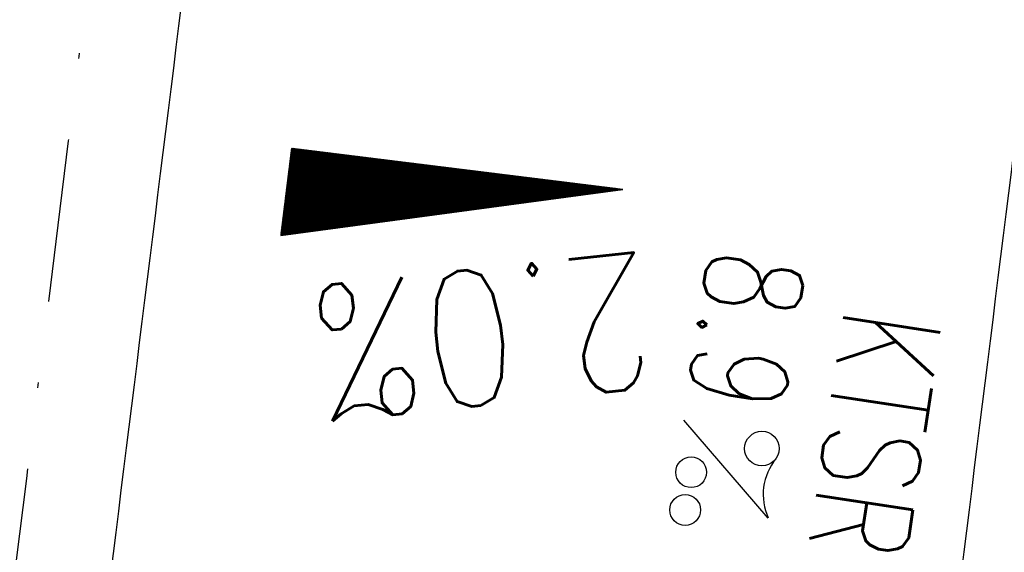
# Model space of a CAD drawing. Extents: x 459406 to 461721, y 413308 to 423218.
# Tile 40 of 256: x 461006 to 461024, y 414573 to 414583. Entities that reach past the tile are written whole.
import ezdxf
from ezdxf.enums import TextEntityAlignment as Align

# ---------------------------------------------------------------- set-up
doc = ezdxf.new("R2010")
doc.units = 0
doc.header["$LTSCALE"] = 2
doc.header["$MEASUREMENT"] = 0
doc.linetypes.add('AUSGEZOGEN', pattern=[0])
doc.linetypes.add('STRICHPT-X3', pattern=[3, 1.5, -0.75, 0, -0.75])
doc.layers.get('0').update_dxf_attribs({"linetype": 'AUSGEZOGEN'})
for name, color, linetype in [('ACHSE', 1, 'STRICHPT-X3'), ('FBR', 8, 'CONTINUOUS'), ('GEF', 7, 'AUSGEZOGEN'), ('TEXTO', 4, 'CONTINUOUS'), ('TEXTU', 4, 'CONTINUOUS')]:
    doc.layers.add(name, color=color, linetype=linetype)
doc.styles.add('ROMANS', font='romans.shx', dxfattribs={"width": 0.8})

# ---------------------------------------------------------------- blocks, each defined once
blk = doc.blocks.new('PROM')
blk.add_line((1.566, 1.817), (0.019, 0.015))
for centre, radius in [((0.317, 1.51), 0.317), ((0.943, 0.291), 0.283), ((1.645, 0.287), 0.283)]:
    blk.add_circle(centre, radius)
blk.add_arc((0.992, 2.682), 1.033, 239.1414, 303.3549)
blk = doc.blocks.new('*X8')
at = {"color": 0}
for p, q in [((725.827, 193.844), (727.436, 195.453)), ((725.827, 193.853), (727.427, 195.453)), ((725.827, 193.861), (727.418, 195.453)), ((725.827, 193.87), (727.409, 195.453)), ((725.827, 193.879), (727.401, 195.453)), ((725.827, 193.888), (727.392, 195.453)), ((725.827, 193.897), (727.383, 195.453)), ((725.827, 193.906), (727.374, 195.453)), ((725.827, 193.914), (727.365, 195.453)), ((725.827, 193.923), (727.356, 195.453)), ((725.827, 193.932), (727.347, 195.453)), ((725.827, 193.941), (727.339, 195.453)), ((725.827, 193.95), (727.33, 195.453)), ((725.827, 193.959), (727.321, 195.453)), ((725.827, 193.967), (727.312, 195.453)), ((725.827, 193.976), (727.303, 195.453)), ((725.827, 193.985), (727.294, 195.453)), ((725.827, 193.994), (727.286, 195.453)), ((725.827, 194.003), (727.277, 195.453)), ((725.827, 194.012), (727.268, 195.453)), ((725.827, 194.02), (727.259, 195.453)), ((725.827, 194.029), (727.25, 195.453)), ((725.827, 194.038), (727.241, 195.453)), ((725.827, 194.047), (727.233, 195.453)), ((725.827, 194.056), (727.224, 195.453)), ((725.827, 194.065), (727.215, 195.453)), ((725.827, 194.073), (727.206, 195.453)), ((725.827, 194.082), (727.197, 195.453)), ((725.827, 194.091), (727.188, 195.453)), ((725.827, 194.1), (727.18, 195.453)), ((725.827, 194.109), (727.171, 195.453)), ((725.827, 194.118), (727.162, 195.453)), ((725.827, 194.127), (727.153, 195.453)), ((725.827, 194.135), (727.144, 195.453)), ((725.827, 194.144), (727.135, 195.453)), ((725.827, 194.153), (727.127, 195.453)), ((725.827, 194.162), (727.118, 195.453)), ((725.827, 194.171), (727.109, 195.453)), ((725.827, 194.18), (727.1, 195.453)), ((725.827, 194.188), (727.091, 195.453)), ((725.827, 194.197), (727.082, 195.453)), ((725.827, 194.206), (727.073, 195.453)), ((725.827, 194.215), (727.065, 195.453)), ((725.827, 194.224), (727.056, 195.453)), ((725.827, 194.233), (727.047, 195.453)), ((725.827, 194.241), (727.038, 195.453)), ((725.827, 194.25), (727.029, 195.453)), ((725.827, 194.259), (727.02, 195.453)), ((725.827, 194.268), (727.012, 195.453)), ((725.827, 194.277), (727.003, 195.453)), ((725.827, 194.286), (726.994, 195.453)), ((725.827, 194.294), (726.985, 195.453)), ((725.827, 194.303), (726.976, 195.453)), ((725.827, 194.312), (726.967, 195.453)), ((725.827, 194.321), (726.959, 195.453)), ((725.827, 194.33), (726.95, 195.453)), ((725.827, 194.339), (726.941, 195.453)), ((725.827, 194.348), (726.932, 195.453)), ((725.827, 194.356), (726.923, 195.453)), ((725.827, 194.365), (726.914, 195.453)), ((725.827, 194.374), (726.906, 195.453)), ((725.827, 194.383), (726.897, 195.453)), ((725.827, 194.392), (726.888, 195.453)), ((725.827, 194.401), (726.879, 195.453)), ((725.827, 194.409), (726.87, 195.453)), ((725.827, 194.418), (726.861, 195.453)), ((725.827, 194.427), (726.853, 195.453)), ((725.827, 194.436), (726.844, 195.453)), ((725.827, 194.445), (726.835, 195.453)), ((725.827, 194.454), (726.826, 195.453)), ((725.827, 194.462), (726.817, 195.453)), ((725.827, 194.471), (726.808, 195.453)), ((725.827, 194.48), (726.799, 195.453)), ((725.827, 194.489), (726.791, 195.453)), ((725.827, 194.498), (726.782, 195.453)), ((725.827, 194.507), (726.773, 195.453)), ((725.827, 194.515), (726.764, 195.453)), ((725.827, 194.524), (726.755, 195.453)), ((725.827, 194.533), (726.746, 195.453)), ((725.827, 194.542), (726.738, 195.453)), ((725.827, 194.551), (726.729, 195.453)), ((725.827, 194.56), (726.72, 195.453)), ((725.827, 194.568), (726.711, 195.453)), ((725.827, 194.577), (726.702, 195.453)), ((725.827, 194.586), (726.693, 195.453)), ((725.827, 194.595), (726.685, 195.453)), ((725.827, 194.604), (726.676, 195.453)), ((725.827, 194.613), (726.667, 195.453)), ((725.827, 194.622), (726.658, 195.453)), ((725.827, 194.63), (726.649, 195.453)), ((725.827, 194.639), (726.64, 195.453)), ((725.827, 194.648), (726.632, 195.453)), ((725.827, 194.657), (726.623, 195.453)), ((725.827, 194.666), (726.614, 195.453)), ((725.827, 194.675), (726.605, 195.453)), ((725.827, 194.683), (726.596, 195.453)), ((725.827, 194.692), (726.587, 195.453)), ((725.827, 194.701), (726.579, 195.453)), ((725.827, 194.71), (726.57, 195.453)), ((725.827, 194.719), (726.561, 195.453)), ((725.827, 194.728), (726.552, 195.453)), ((725.827, 194.736), (726.543, 195.453)), ((725.827, 194.745), (726.534, 195.453)), ((725.827, 194.754), (726.525, 195.453)), ((725.827, 194.763), (726.517, 195.453)), ((725.827, 194.772), (726.508, 195.453)), ((725.827, 194.781), (726.499, 195.453)), ((725.827, 194.789), (726.49, 195.453)), ((725.827, 194.798), (726.481, 195.453)), ((725.827, 194.807), (726.472, 195.453)), ((725.827, 194.816), (726.464, 195.453)), ((725.827, 194.825), (726.455, 195.453)), ((725.827, 194.834), (726.446, 195.453)), ((725.827, 194.842), (726.437, 195.453)), ((725.827, 194.851), (726.428, 195.453)), ((725.827, 194.86), (726.419, 195.453)), ((725.827, 194.869), (726.411, 195.453)), ((725.827, 194.878), (726.402, 195.453)), ((725.827, 194.887), (726.393, 195.453)), ((725.827, 194.896), (726.384, 195.453)), ((725.827, 194.904), (726.375, 195.453)), ((725.827, 194.913), (726.366, 195.453)), ((725.827, 194.922), (726.358, 195.453)), ((725.827, 194.931), (726.349, 195.453)), ((725.827, 194.94), (726.34, 195.453)), ((725.827, 194.949), (726.331, 195.453)), ((725.827, 194.957), (726.322, 195.453)), ((725.827, 194.966), (726.313, 195.453)), ((725.827, 194.975), (726.305, 195.453)), ((725.827, 194.984), (726.296, 195.453)), ((725.827, 194.993), (726.287, 195.453)), ((725.827, 195.002), (726.278, 195.453)), ((725.827, 195.01), (726.269, 195.453)), ((725.827, 195.019), (726.26, 195.453)), ((725.827, 195.028), (726.251, 195.453)), ((725.827, 195.037), (726.243, 195.453)), ((725.827, 195.046), (726.234, 195.453)), ((725.827, 195.055), (726.225, 195.453)), ((725.827, 195.063), (726.216, 195.453)), ((725.827, 195.072), (726.207, 195.453)), ((725.827, 195.081), (726.198, 195.453)), ((725.827, 195.09), (726.19, 195.453)), ((725.827, 195.099), (726.181, 195.453)), ((725.827, 195.108), (726.172, 195.453)), ((725.827, 195.116), (726.163, 195.453)), ((725.827, 195.125), (726.154, 195.453)), ((725.827, 195.134), (726.145, 195.453)), ((725.827, 195.143), (726.137, 195.453)), ((725.827, 195.152), (726.128, 195.453)), ((725.827, 195.161), (726.119, 195.453)), ((725.827, 195.17), (726.11, 195.453)), ((725.827, 195.178), (726.101, 195.453)), ((725.827, 195.187), (726.092, 195.453)), ((725.827, 195.196), (726.084, 195.453)), ((725.827, 195.205), (726.075, 195.453)), ((725.827, 195.214), (726.066, 195.453)), ((725.827, 195.223), (726.057, 195.453)), ((725.827, 195.231), (726.048, 195.453)), ((725.827, 195.24), (726.039, 195.453)), ((725.827, 195.249), (726.031, 195.453)), ((725.827, 195.258), (726.022, 195.453)), ((725.827, 195.267), (726.013, 195.453)), ((725.827, 195.276), (726.004, 195.453)), ((725.827, 195.284), (725.995, 195.453)), ((725.827, 195.293), (725.986, 195.453)), ((725.827, 195.302), (725.977, 195.453)), ((725.827, 195.311), (725.969, 195.453)), ((725.827, 195.32), (725.96, 195.453)), ((725.827, 195.329), (725.951, 195.453)), ((725.827, 195.337), (725.942, 195.453)), ((725.827, 195.346), (725.933, 195.453)), ((725.827, 195.355), (725.924, 195.453)), ((725.827, 195.364), (725.916, 195.453)), ((725.827, 195.373), (725.907, 195.453)), ((725.827, 195.382), (725.898, 195.453)), ((725.827, 195.39), (725.889, 195.453)), ((725.827, 195.399), (725.88, 195.453)), ((725.827, 195.408), (725.871, 195.453)), ((725.827, 195.417), (725.863, 195.453)), ((725.827, 195.426), (725.854, 195.453)), ((725.827, 195.435), (725.845, 195.453)), ((725.827, 195.444), (725.836, 195.453)), ((725.827, 193.826), (727.433, 195.433)), ((725.827, 193.817), (727.43, 195.421)), ((725.827, 193.808), (727.427, 195.409)), ((725.827, 193.799), (727.424, 195.397)), ((725.827, 193.791), (727.421, 195.385)), ((725.827, 193.782), (727.418, 195.373)), ((725.827, 193.773), (727.414, 195.361)), ((725.827, 193.764), (727.411, 195.349)), ((725.827, 193.755), (727.408, 195.337)), ((725.827, 193.746), (727.405, 195.325)), ((725.827, 193.738), (727.402, 195.313)), ((725.827, 193.729), (727.399, 195.301)), ((725.827, 193.72), (727.395, 195.289)), ((725.827, 193.711), (727.392, 195.277)), ((725.827, 193.702), (727.389, 195.265)), ((725.827, 193.693), (727.386, 195.253)), ((725.827, 193.685), (727.383, 195.241)), ((725.827, 193.676), (727.38, 195.229)), ((725.827, 193.667), (727.377, 195.217)), ((725.827, 193.658), (727.373, 195.205)), ((725.827, 193.649), (727.37, 195.193)), ((725.827, 193.64), (727.367, 195.181)), ((725.827, 193.632), (727.364, 195.169)), ((725.827, 193.623), (727.361, 195.157)), ((725.827, 193.614), (727.358, 195.145)), ((725.827, 193.605), (727.354, 195.133)), ((725.827, 193.596), (727.351, 195.121)), ((725.827, 193.587), (727.348, 195.109)), ((725.827, 193.579), (727.345, 195.097)), ((725.827, 193.57), (727.342, 195.085)), ((725.827, 193.561), (727.339, 195.073)), ((725.827, 193.552), (727.336, 195.061)), ((725.827, 193.543), (727.332, 195.049)), ((725.827, 193.534), (727.329, 195.037)), ((725.827, 193.525), (727.326, 195.025)), ((725.827, 193.517), (727.323, 195.013)), ((725.827, 193.508), (727.32, 195.001)), ((725.827, 193.499), (727.317, 194.989)), ((725.827, 193.49), (727.313, 194.977)), ((725.827, 193.481), (727.31, 194.965)), ((725.827, 193.472), (727.307, 194.953)), ((725.827, 193.464), (727.304, 194.941)), ((725.827, 193.455), (727.301, 194.929)), ((725.827, 193.446), (727.298, 194.917)), ((725.827, 193.437), (727.295, 194.905)), ((725.827, 193.428), (727.291, 194.893)), ((725.827, 193.419), (727.288, 194.881)), ((725.827, 193.411), (727.285, 194.869)), ((725.827, 193.402), (727.282, 194.857)), ((725.827, 193.393), (727.279, 194.845)), ((725.827, 193.384), (727.276, 194.833)), ((725.827, 193.375), (727.272, 194.821)), ((725.827, 193.366), (727.269, 194.809)), ((725.827, 193.358), (727.266, 194.797)), ((725.827, 193.349), (727.263, 194.785)), ((725.827, 193.34), (727.26, 194.773)), ((725.827, 193.331), (727.257, 194.761)), ((725.827, 193.322), (727.254, 194.749)), ((725.827, 193.313), (727.25, 194.737)), ((725.827, 193.305), (727.247, 194.725)), ((725.827, 193.296), (727.244, 194.713)), ((725.827, 193.287), (727.241, 194.701)), ((725.827, 193.278), (727.238, 194.689)), ((725.827, 193.269), (727.235, 194.677)), ((725.827, 193.26), (727.231, 194.665)), ((725.827, 193.251), (727.228, 194.653)), ((725.827, 193.243), (727.225, 194.641)), ((725.827, 193.234), (727.222, 194.629)), ((725.827, 193.225), (727.219, 194.617)), ((725.827, 193.216), (727.216, 194.605)), ((725.827, 193.207), (727.213, 194.593)), ((725.827, 193.198), (727.209, 194.581)), ((725.827, 193.19), (727.206, 194.569)), ((725.827, 193.181), (727.203, 194.557)), ((725.827, 193.172), (727.2, 194.545)), ((725.827, 193.163), (727.197, 194.533)), ((725.827, 193.154), (727.194, 194.521)), ((725.827, 193.145), (727.19, 194.509)), ((725.827, 193.137), (727.187, 194.497)), ((725.827, 193.128), (727.184, 194.485)), ((725.827, 193.119), (727.181, 194.473)), ((725.827, 193.11), (727.178, 194.461)), ((725.827, 193.101), (727.175, 194.449)), ((725.827, 193.092), (727.172, 194.437)), ((725.827, 193.084), (727.168, 194.425)), ((725.827, 193.075), (727.165, 194.413)), ((725.827, 193.066), (727.162, 194.401)), ((725.827, 193.057), (727.159, 194.389)), ((725.827, 193.048), (727.156, 194.377)), ((725.827, 193.039), (727.153, 194.365)), ((725.827, 193.031), (727.149, 194.353)), ((725.827, 193.022), (727.146, 194.341)), ((725.827, 193.013), (727.143, 194.329)), ((725.827, 193.004), (727.14, 194.317)), ((725.827, 192.995), (727.137, 194.305)), ((725.827, 192.986), (727.134, 194.293)), ((725.827, 192.977), (727.131, 194.281)), ((725.827, 192.969), (727.127, 194.269)), ((725.827, 192.96), (727.124, 194.257)), ((725.827, 192.951), (727.121, 194.245)), ((725.827, 192.942), (727.118, 194.233)), ((725.827, 192.933), (727.115, 194.221)), ((725.827, 192.924), (727.112, 194.209)), ((725.827, 192.916), (727.108, 194.197)), ((725.827, 192.907), (727.105, 194.185)), ((725.827, 192.898), (727.102, 194.173)), ((725.827, 192.889), (727.099, 194.161)), ((725.827, 192.88), (727.096, 194.15)), ((725.827, 192.871), (727.093, 194.138)), ((725.827, 192.863), (727.09, 194.126)), ((725.827, 192.854), (727.086, 194.114)), ((725.827, 192.845), (727.083, 194.102)), ((725.827, 192.836), (727.08, 194.09)), ((725.827, 192.827), (727.077, 194.078)), ((725.827, 192.818), (727.074, 194.066)), ((725.827, 192.81), (727.071, 194.054)), ((725.827, 192.801), (727.068, 194.042)), ((725.827, 192.792), (727.064, 194.03)), ((725.827, 192.783), (727.061, 194.018)), ((725.827, 192.774), (727.058, 194.006)), ((725.827, 192.765), (727.055, 193.994)), ((725.827, 192.757), (727.052, 193.982)), ((725.827, 192.748), (727.049, 193.97)), ((725.827, 192.739), (727.045, 193.958)), ((725.827, 192.73), (727.042, 193.946)), ((725.827, 192.721), (727.039, 193.934)), ((725.827, 192.712), (727.036, 193.922)), ((725.827, 192.703), (727.033, 193.91)), ((725.827, 192.695), (727.03, 193.898)), ((725.827, 192.686), (727.027, 193.886)), ((725.827, 192.677), (727.023, 193.874)), ((725.827, 192.668), (727.02, 193.862)), ((725.827, 192.659), (727.017, 193.85)), ((725.827, 192.65), (727.014, 193.838)), ((725.827, 192.642), (727.011, 193.826)), ((725.827, 192.633), (727.008, 193.814)), ((725.827, 192.624), (727.004, 193.802)), ((725.827, 192.615), (727.001, 193.79)), ((725.827, 192.606), (726.998, 193.778)), ((725.827, 192.597), (726.995, 193.766)), ((725.827, 192.589), (726.992, 193.754)), ((725.827, 192.58), (726.989, 193.742)), ((725.827, 192.571), (726.986, 193.73)), ((725.827, 192.562), (726.982, 193.718)), ((725.827, 192.553), (726.979, 193.706)), ((725.827, 192.544), (726.976, 193.694)), ((725.827, 192.536), (726.973, 193.682)), ((725.827, 192.527), (726.97, 193.67)), ((725.827, 192.518), (726.967, 193.658)), ((725.827, 192.509), (726.963, 193.646)), ((725.827, 192.5), (726.96, 193.634)), ((725.827, 192.491), (726.957, 193.622)), ((725.827, 192.483), (726.954, 193.61)), ((725.827, 192.474), (726.951, 193.598)), ((725.827, 192.465), (726.948, 193.586)), ((725.827, 192.456), (726.945, 193.574)), ((725.827, 192.447), (726.941, 193.562)), ((725.827, 192.438), (726.938, 193.55)), ((725.827, 192.429), (726.935, 193.538)), ((725.827, 192.421), (726.932, 193.526)), ((725.827, 192.412), (726.929, 193.514)), ((725.827, 192.403), (726.926, 193.502)), ((725.827, 192.394), (726.922, 193.49)), ((725.827, 192.385), (726.919, 193.478)), ((725.827, 192.376), (726.916, 193.466)), ((725.827, 192.368), (726.913, 193.454)), ((725.827, 192.359), (726.91, 193.442)), ((725.827, 192.35), (726.907, 193.43)), ((725.827, 192.341), (726.904, 193.418)), ((725.827, 192.332), (726.9, 193.406)), ((725.827, 192.323), (726.897, 193.394)), ((725.827, 192.315), (726.894, 193.382)), ((725.827, 192.306), (726.891, 193.37)), ((725.827, 192.297), (726.888, 193.358)), ((725.827, 192.288), (726.885, 193.346)), ((725.827, 192.279), (726.881, 193.334)), ((725.827, 192.27), (726.878, 193.322)), ((725.827, 192.262), (726.875, 193.31)), ((725.827, 192.253), (726.872, 193.298)), ((725.827, 192.244), (726.869, 193.286)), ((725.827, 192.235), (726.866, 193.274)), ((725.827, 192.226), (726.863, 193.262)), ((725.827, 192.217), (726.859, 193.25)), ((725.827, 192.209), (726.856, 193.238)), ((725.827, 192.2), (726.853, 193.226)), ((725.827, 192.191), (726.85, 193.214)), ((725.827, 192.182), (726.847, 193.202)), ((725.827, 192.173), (726.844, 193.19)), ((725.827, 192.164), (726.84, 193.178)), ((725.827, 192.155), (726.837, 193.166)), ((725.827, 192.147), (726.834, 193.154)), ((725.827, 192.138), (726.831, 193.142)), ((725.827, 192.129), (726.828, 193.13)), ((725.827, 192.12), (726.825, 193.118)), ((725.827, 192.111), (726.822, 193.106)), ((725.827, 192.102), (726.818, 193.094)), ((725.827, 192.094), (726.815, 193.082)), ((725.827, 192.085), (726.812, 193.07)), ((725.827, 192.076), (726.809, 193.058)), ((725.827, 192.067), (726.806, 193.046)), ((725.827, 192.058), (726.803, 193.034)), ((725.827, 192.049), (726.799, 193.022)), ((725.827, 192.041), (726.796, 193.01)), ((725.827, 192.032), (726.793, 192.998)), ((725.827, 192.023), (726.79, 192.986)), ((725.827, 192.014), (726.787, 192.974)), ((725.827, 192.005), (726.784, 192.962)), ((725.827, 191.996), (726.781, 192.95)), ((725.827, 191.988), (726.777, 192.938)), ((725.827, 191.979), (726.774, 192.926)), ((725.827, 191.97), (726.771, 192.914)), ((725.827, 191.961), (726.768, 192.902)), ((725.827, 191.952), (726.765, 192.89)), ((725.827, 191.943), (726.762, 192.878)), ((725.827, 191.935), (726.758, 192.866)), ((725.827, 191.926), (726.755, 192.854)), ((725.827, 191.917), (726.752, 192.842)), ((725.827, 191.908), (726.749, 192.83)), ((725.827, 191.899), (726.746, 192.818)), ((725.827, 191.89), (726.743, 192.806)), ((725.827, 191.881), (726.74, 192.794)), ((725.827, 191.873), (726.736, 192.782)), ((725.827, 191.864), (726.733, 192.77)), ((725.827, 191.855), (726.73, 192.758)), ((725.827, 191.846), (726.727, 192.746)), ((725.827, 191.837), (726.724, 192.734)), ((725.827, 191.828), (726.721, 192.722)), ((725.827, 191.82), (726.717, 192.71)), ((725.827, 191.811), (726.714, 192.698)), ((725.827, 191.802), (726.711, 192.686)), ((725.827, 191.793), (726.708, 192.674)), ((725.827, 191.784), (726.705, 192.662)), ((725.827, 191.775), (726.702, 192.65)), ((725.827, 191.767), (726.699, 192.639)), ((725.827, 191.758), (726.695, 192.627)), ((725.827, 191.749), (726.692, 192.615)), ((725.827, 191.74), (726.689, 192.603)), ((725.827, 191.731), (726.686, 192.591)), ((725.827, 191.722), (726.683, 192.579)), ((725.827, 191.714), (726.68, 192.567)), ((725.827, 191.705), (726.677, 192.555)), ((725.827, 191.696), (726.673, 192.543)), ((725.827, 191.687), (726.67, 192.531)), ((725.827, 191.678), (726.667, 192.519)), ((725.827, 191.669), (726.664, 192.507)), ((725.827, 191.66), (726.661, 192.495)), ((725.827, 191.652), (726.658, 192.483)), ((725.827, 191.643), (726.654, 192.471)), ((725.827, 191.634), (726.651, 192.459)), ((725.827, 191.625), (726.648, 192.447)), ((725.827, 191.616), (726.645, 192.435)), ((725.827, 191.607), (726.642, 192.423)), ((725.827, 191.599), (726.639, 192.411)), ((725.827, 191.59), (726.636, 192.399)), ((725.827, 191.581), (726.632, 192.387)), ((725.827, 191.572), (726.629, 192.375)), ((725.827, 191.563), (726.626, 192.363)), ((725.827, 191.554), (726.623, 192.351)), ((725.827, 191.546), (726.62, 192.339)), ((725.827, 191.537), (726.617, 192.327)), ((725.827, 191.528), (726.613, 192.315)), ((725.827, 191.519), (726.61, 192.303)), ((725.827, 191.51), (726.607, 192.291)), ((725.827, 191.501), (726.604, 192.279)), ((725.827, 191.493), (726.601, 192.267)), ((725.827, 191.484), (726.598, 192.255)), ((725.827, 191.475), (726.595, 192.243)), ((725.827, 191.466), (726.591, 192.231)), ((725.827, 191.457), (726.588, 192.219)), ((725.827, 191.448), (726.585, 192.207)), ((725.827, 191.44), (726.582, 192.195)), ((725.827, 191.431), (726.579, 192.183)), ((725.827, 191.422), (726.576, 192.171)), ((725.827, 191.413), (726.572, 192.159)), ((725.827, 191.404), (726.569, 192.147)), ((725.827, 191.395), (726.566, 192.135)), ((725.827, 191.386), (726.563, 192.123)), ((725.827, 191.378), (726.56, 192.111)), ((725.827, 191.369), (726.557, 192.099)), ((725.827, 191.36), (726.554, 192.087)), ((725.827, 191.351), (726.55, 192.075)), ((725.827, 191.342), (726.547, 192.063)), ((725.827, 191.333), (726.544, 192.051)), ((725.827, 191.325), (726.541, 192.039)), ((725.827, 191.316), (726.538, 192.027)), ((725.827, 191.307), (726.535, 192.015)), ((725.827, 191.298), (726.531, 192.003)), ((725.827, 191.289), (726.528, 191.991)), ((725.827, 191.28), (726.525, 191.979)), ((725.827, 191.272), (726.522, 191.967)), ((725.827, 191.263), (726.519, 191.955)), ((725.827, 191.254), (726.516, 191.943)), ((725.827, 191.245), (726.513, 191.931)), ((725.827, 191.236), (726.509, 191.919)), ((725.827, 191.227), (726.506, 191.907)), ((725.827, 191.219), (726.503, 191.895)), ((725.827, 191.21), (726.5, 191.883)), ((725.827, 191.201), (726.497, 191.871)), ((725.827, 191.192), (726.494, 191.859)), ((725.827, 191.183), (726.49, 191.847)), ((725.827, 191.174), (726.487, 191.835)), ((725.827, 191.166), (726.484, 191.823)), ((725.827, 191.157), (726.481, 191.811)), ((725.827, 191.148), (726.478, 191.799)), ((725.827, 191.139), (726.475, 191.787)), ((725.827, 191.13), (726.472, 191.775)), ((725.827, 191.121), (726.468, 191.763)), ((725.827, 191.112), (726.465, 191.751)), ((725.827, 191.104), (726.462, 191.739)), ((725.827, 191.095), (726.459, 191.727)), ((725.827, 191.086), (726.456, 191.715)), ((725.827, 191.077), (726.453, 191.703)), ((725.827, 191.068), (726.449, 191.691)), ((725.827, 191.059), (726.446, 191.679)), ((725.827, 191.051), (726.443, 191.667)), ((725.827, 191.042), (726.44, 191.655)), ((725.827, 191.033), (726.437, 191.643)), ((725.827, 191.024), (726.434, 191.631)), ((725.827, 191.015), (726.431, 191.619)), ((725.827, 191.006), (726.427, 191.607)), ((725.827, 190.998), (726.424, 191.595)), ((725.827, 190.989), (726.421, 191.583)), ((725.827, 190.98), (726.418, 191.571)), ((725.827, 190.971), (726.415, 191.559)), ((725.827, 190.962), (726.412, 191.547)), ((725.827, 190.953), (726.408, 191.535)), ((725.827, 190.945), (726.405, 191.523)), ((725.827, 190.936), (726.402, 191.511)), ((725.827, 190.927), (726.399, 191.499)), ((725.827, 190.918), (726.396, 191.487)), ((725.827, 190.909), (726.393, 191.475)), ((725.827, 190.9), (726.39, 191.463)), ((725.827, 190.892), (726.386, 191.451)), ((725.827, 190.883), (726.383, 191.439)), ((725.827, 190.874), (726.38, 191.427)), ((725.827, 190.865), (726.377, 191.415)), ((725.827, 190.856), (726.374, 191.403)), ((725.827, 190.847), (726.371, 191.391)), ((725.827, 190.838), (726.367, 191.379)), ((725.827, 190.83), (726.364, 191.367)), ((725.827, 190.821), (726.361, 191.355)), ((725.827, 190.812), (726.358, 191.343)), ((725.827, 190.803), (726.355, 191.331)), ((725.827, 190.794), (726.352, 191.319)), ((725.827, 190.785), (726.349, 191.307)), ((725.827, 190.777), (726.345, 191.295)), ((725.827, 190.768), (726.342, 191.283)), ((725.827, 190.759), (726.339, 191.271)), ((725.827, 190.75), (726.336, 191.259)), ((725.827, 190.741), (726.333, 191.247)), ((725.827, 190.732), (726.33, 191.235)), ((725.827, 190.724), (726.326, 191.223)), ((725.827, 190.715), (726.323, 191.211)), ((725.827, 190.706), (726.32, 191.199)), ((725.827, 190.697), (726.317, 191.187)), ((725.827, 190.688), (726.314, 191.175)), ((725.827, 190.679), (726.311, 191.163)), ((725.827, 190.671), (726.308, 191.151)), ((725.827, 190.662), (726.304, 191.139)), ((725.827, 190.653), (726.301, 191.128)), ((725.827, 190.644), (726.298, 191.116)), ((725.827, 190.635), (726.295, 191.104)), ((725.827, 190.626), (726.292, 191.092)), ((725.827, 190.618), (726.289, 191.08)), ((725.827, 190.609), (726.286, 191.068)), ((725.827, 190.6), (726.282, 191.056)), ((725.827, 190.591), (726.279, 191.044)), ((725.827, 190.582), (726.276, 191.032)), ((725.827, 190.573), (726.273, 191.02)), ((725.827, 190.564), (726.27, 191.008)), ((725.827, 190.556), (726.267, 190.996)), ((725.827, 190.547), (726.263, 190.984)), ((725.827, 190.538), (726.26, 190.972)), ((725.827, 190.529), (726.257, 190.96)), ((725.827, 190.52), (726.254, 190.948)), ((725.827, 190.511), (726.251, 190.936)), ((725.827, 190.503), (726.248, 190.924)), ((725.827, 190.494), (726.245, 190.912)), ((725.827, 190.485), (726.241, 190.9)), ((725.827, 190.476), (726.238, 190.888)), ((725.827, 190.467), (726.235, 190.876)), ((725.827, 190.458), (726.232, 190.864)), ((725.827, 190.45), (726.229, 190.852)), ((725.827, 190.441), (726.226, 190.84)), ((725.827, 190.432), (726.222, 190.828)), ((725.827, 190.423), (726.219, 190.816)), ((725.827, 190.414), (726.216, 190.804)), ((725.827, 190.405), (726.213, 190.792)), ((725.827, 190.397), (726.21, 190.78)), ((725.827, 190.388), (726.207, 190.768)), ((725.827, 190.379), (726.204, 190.756)), ((725.827, 190.37), (726.2, 190.744)), ((725.827, 190.361), (726.197, 190.732)), ((725.827, 190.352), (726.194, 190.72)), ((725.827, 190.344), (726.191, 190.708)), ((725.827, 190.335), (726.188, 190.696)), ((725.827, 190.326), (726.185, 190.684)), ((725.827, 190.317), (726.181, 190.672)), ((725.827, 190.308), (726.178, 190.66)), ((725.827, 190.299), (726.175, 190.648)), ((725.827, 190.29), (726.172, 190.636)), ((725.827, 190.282), (726.169, 190.624)), ((725.827, 190.273), (726.166, 190.612)), ((725.827, 190.264), (726.163, 190.6)), ((725.827, 190.255), (726.159, 190.588)), ((725.827, 190.246), (726.156, 190.576)), ((725.827, 190.237), (726.153, 190.564)), ((725.827, 190.229), (726.15, 190.552)), ((725.827, 190.22), (726.147, 190.54)), ((725.827, 190.211), (726.144, 190.528)), ((725.827, 190.202), (726.14, 190.516)), ((725.827, 190.193), (726.137, 190.504)), ((725.827, 190.184), (726.134, 190.492)), ((725.827, 190.176), (726.131, 190.48)), ((725.827, 190.167), (726.128, 190.468)), ((725.827, 190.158), (726.125, 190.456)), ((725.827, 190.149), (726.122, 190.444)), ((725.827, 190.14), (726.118, 190.432)), ((725.827, 190.131), (726.115, 190.42)), ((725.827, 190.123), (726.112, 190.408)), ((725.827, 190.114), (726.109, 190.396)), ((725.827, 190.105), (726.106, 190.384)), ((725.827, 190.096), (726.103, 190.372)), ((725.827, 190.087), (726.099, 190.36)), ((725.827, 190.078), (726.096, 190.348)), ((725.827, 190.07), (726.093, 190.336)), ((725.827, 190.061), (726.09, 190.324)), ((725.827, 190.052), (726.087, 190.312)), ((725.827, 190.043), (726.084, 190.3)), ((725.827, 190.034), (726.081, 190.288)), ((725.827, 190.025), (726.077, 190.276)), ((725.827, 190.016), (726.074, 190.264)), ((725.827, 190.008), (726.071, 190.252)), ((725.827, 189.999), (726.068, 190.24)), ((725.827, 189.99), (726.065, 190.228)), ((725.827, 189.981), (726.062, 190.216)), ((725.827, 189.972), (726.058, 190.204)), ((725.827, 189.963), (726.055, 190.192)), ((725.827, 189.955), (726.052, 190.18)), ((725.827, 189.946), (726.049, 190.168)), ((725.827, 189.937), (726.046, 190.156)), ((725.827, 189.928), (726.043, 190.144)), ((725.827, 189.919), (726.04, 190.132)), ((725.827, 189.91), (726.036, 190.12)), ((725.827, 189.902), (726.033, 190.108)), ((725.827, 189.893), (726.03, 190.096)), ((725.827, 189.884), (726.027, 190.084)), ((725.827, 189.875), (726.024, 190.072)), ((725.827, 189.866), (726.021, 190.06)), ((725.827, 189.857), (726.017, 190.048)), ((725.827, 189.849), (726.014, 190.036)), ((725.827, 189.84), (726.011, 190.024)), ((725.827, 189.831), (726.008, 190.012)), ((725.827, 189.822), (726.005, 190)), ((725.827, 189.813), (726.002, 189.988)), ((725.827, 189.804), (725.999, 189.976)), ((725.827, 189.796), (725.995, 189.964)), ((725.827, 189.787), (725.992, 189.952)), ((725.827, 189.778), (725.989, 189.94)), ((725.827, 189.769), (725.986, 189.928)), ((725.827, 189.76), (725.983, 189.916)), ((725.827, 189.751), (725.98, 189.904)), ((725.827, 189.742), (725.976, 189.892)), ((725.827, 189.734), (725.973, 189.88)), ((725.827, 189.725), (725.97, 189.868)), ((725.827, 189.716), (725.967, 189.856)), ((725.827, 189.707), (725.964, 189.844)), ((725.827, 189.698), (725.961, 189.832)), ((725.827, 189.689), (725.958, 189.82)), ((725.827, 189.681), (725.954, 189.808)), ((725.827, 189.672), (725.951, 189.796)), ((725.827, 189.663), (725.948, 189.784)), ((725.827, 189.654), (725.945, 189.772)), ((725.827, 189.645), (725.942, 189.76)), ((725.827, 189.636), (725.939, 189.748)), ((725.827, 189.628), (725.935, 189.736)), ((725.827, 189.619), (725.932, 189.724)), ((725.827, 189.61), (725.929, 189.712)), ((725.827, 189.601), (725.926, 189.7)), ((725.827, 189.592), (725.923, 189.688)), ((725.827, 189.583), (725.92, 189.676)), ((725.827, 189.575), (725.917, 189.664)), ((725.827, 189.566), (725.913, 189.652)), ((725.827, 189.557), (725.91, 189.64)), ((725.827, 189.548), (725.907, 189.628)), ((725.827, 189.539), (725.904, 189.616)), ((725.827, 189.53), (725.901, 189.605)), ((725.827, 189.521), (725.898, 189.593)), ((725.827, 189.513), (725.895, 189.581)), ((725.827, 189.504), (725.891, 189.569)), ((725.827, 189.495), (725.888, 189.557)), ((725.827, 189.486), (725.885, 189.545)), ((725.827, 189.477), (725.882, 189.533)), ((725.827, 189.468), (725.879, 189.521)), ((725.827, 189.46), (725.876, 189.509)), ((725.827, 189.451), (725.872, 189.497)), ((725.827, 189.442), (725.869, 189.485)), ((725.827, 189.433), (725.866, 189.473)), ((725.827, 189.424), (725.863, 189.461)), ((725.827, 189.415), (725.86, 189.449)), ((725.827, 189.407), (725.857, 189.437)), ((725.827, 189.398), (725.854, 189.425)), ((725.827, 189.389), (725.85, 189.413)), ((725.827, 189.38), (725.847, 189.401)), ((725.827, 189.371), (725.844, 189.389)), ((725.827, 189.362), (725.841, 189.377)), ((725.827, 189.354), (725.838, 189.365)), ((725.827, 189.345), (725.835, 189.353)), ((725.827, 189.336), (725.831, 189.341))]:
    blk.add_line(p, q, dxfattribs=at)
blk = doc.blocks.new('GEF')
at = {"color": 0}
for p, q in [((0.01, 0.018), (0.01, 6.148)), ((1.622, 6.148), (0.01, 0.018)), ((0.01, 6.148), (1.622, 6.148))]:
    blk.add_line(p, q, dxfattribs=at)
blk.add_blockref('*X8', (-725.817, -189.305), dxfattribs=at)

msp = doc.modelspace()

# ---------------------------------------------------------------- linework, layer by layer
at = {"layer": 'ACHSE', "flags": 128}
msp.add_lwpolyline([(460985.548, 416976.25), (460982.742, 416926.329), (460979.936, 416876.407), (460977.13, 416826.486), (460974.324, 416776.565), (460971.518, 416726.644), (460968.712, 416676.723), (460965.906, 416626.802), (460963.1, 416576.88, 0), (460961.733, 416552.566, 0), (460960.294, 416526.959, -0.000009), (460958.89, 416501.998, 0.00001), (460957.487, 416477.038, 0.000001), (460956.785, 416464.557, -0.000001), (460956.084, 416452.077), (460954.681, 416427.117), (460953.278, 416402.156), (460951.875, 416377.196, 0.000027), (460951.185, 416364.909, -0.000114), (460950.495, 416352.621, -0.000169), (460950.493, 416352.583, 0.000019), (460950.473, 416352.235, 0.002347), (460949.964, 416342.501, 0.0015), (460949.285, 416327.263, 0.002663), (460948.888, 416316.296, 0.002084), (460948.513, 416302.275, 0.002087), (460948.283, 416289.783, 0.002085), (460948.158, 416277.278, 0.002085), (460948.137, 416264.779, 0.002085), (460948.22, 416252.279, 0.002086), (460948.407, 416239.774, 0.002088), (460948.699, 416227.283, 0.002084), (460949.095, 416214.794, 0.002083), (460949.595, 416202.3, 0.002081), (460950.199, 416189.812, 0.002082), (460950.907, 416177.335, 0.002086), (460951.719, 416164.862, 0.002086), (460952.635, 416152.395, 0.002087), (460953.654, 416139.944, 0.002084), (460954.779, 416127.487, 0.002085), (460956.008, 416115.039, 0.002088), (460957.338, 416102.619, 0.002086), (460958.772, 416090.211, 0.002083), (460960.312, 416077.796, 0.002082), (460961.956, 416065.389, 0.002087), (460963.699, 416053.027, 0.002086), (460965.546, 416040.675, 0.002083), (460967.499, 416028.318, 0.00208), (460969.554, 416015.985, 0.002081), (460971.71, 416003.675, 0.002087), (460973.97, 415991.377, 0.002089), (460976.331, 415979.107, 0.002087), (460978.792, 415966.867, 0.002082), (460981.362, 415954.618, 0.002082), (460984.148, 415941.865, 0.002276), (460986.8, 415930.217, 0.001902), (460990.244, 415915.651, 0.002837), (460992.645, 415905.91, 0.000643), (460995.488, 415894.713, 0.001405), (460996.809, 415889.596, 0), (460998.528, 415883.015, 0.000001), (460998.872, 415881.699), (461005.191, 415857.511, 0.000017), (461008.351, 415845.417, -0.000015), (461011.511, 415833.323, -0.000002), (461014.671, 415821.229, -0.000002), (461017.83, 415809.135, -0.000001), (461020.99, 415797.041, 0.000005), (461024.149, 415784.946), (461030.468, 415760.758), (461036.787, 415736.57, 0.000028), (461038.983, 415728.166, -0.000015), (461041.179, 415719.762, -0.00065), (461041.486, 415718.58, -0.000124), (461043.088, 415712.377, -0.002577), (461045.469, 415702.947, -0.001641), (461049.083, 415688.106, -0.002531), (461051.665, 415677.106, -0.002087), (461054.672, 415663.739, -0.002079), (461057.313, 415651.527, -0.002077), (461059.854, 415639.283, -0.002078), (461062.295, 415627.009, -0.002083), (461064.629, 415614.743, -0.002085), (461066.86, 415602.46, -0.00208), (461068.994, 415590.128, -0.00208), (461071.024, 415577.786, -0.002082), (461072.949, 415565.443, -0.002086), (461074.772, 415553.076, -0.002086), (461076.492, 415540.695, -0.002081), (461078.107, 415528.309, -0.002078), (461079.622, 415515.892, -0.00208), (461081.034, 415503.452, -0.002087), (461082.339, 415491.041, -0.002085), (461083.54, 415478.621, -0.002078), (461084.641, 415466.147, -0.002076), (461085.638, 415453.67, -0.002082), (461086.529, 415441.219, -0.002088), (461087.317, 415428.753, -0.002085), (461088.001, 415416.263, -0.002081), (461088.581, 415403.772, -0.002082), (461089.057, 415391.285, -0.00208), (461089.429, 415378.795, -0.002078), (461089.697, 415366.294, -0.002082), (461089.861, 415353.787, -0.002085), (461089.921, 415341.295, -0.002085), (461089.877, 415328.803, -0.002082), (461089.728, 415316.296, -0.002078), (461089.475, 415303.794, -0.00208), (461089.119, 415291.304, -0.002082), (461088.658, 415278.809, -0.002084), (461088.094, 415266.325, -0.002082), (461087.426, 415253.85, -0.00208), (461086.653, 415241.367, -0.002079), (461085.777, 415228.897, -0.00208), (461084.797, 415216.436, -0.002085), (461083.633, 415203.064, -0.002418), (461082.526, 415191.54, -0.001753), (461080.941, 415176.374, -0.002741), (461079.84, 415166.685, -0.000279), (461078.804, 415158.036, -0.000933), (461078.489, 415155.455, -0.000004), (461077.263, 415145.575, -0.00001), (461076.803, 415141.87), (461073.723, 415117.061, 0.000001), (461071.82, 415101.734, 0.000001), (461070.643, 415092.251, 0.000018), (461069.104, 415079.846, -0.000014), (461067.564, 415067.441, -0.000008), (461066.024, 415055.036, 0.000011), (461064.484, 415042.632), (461058.325, 414993.013), (461052.166, 414943.394, -0.000009), (461049.086, 414918.584, 0.000009), (461046.006, 414893.774), (461039.847, 414844.155), (461033.688, 414794.536), (461027.529, 414744.917, -0.00001), (461024.449, 414720.107, 0.00001), (461021.369, 414695.298, 0.000001), (461018.29, 414670.488, -0.000001), (461015.21, 414645.678, 0), (461011.182, 414613.231, -0.000001), (461009.051, 414596.059, -0.000009), (461005.971, 414571.249, 0.00001), (461002.891, 414546.44), (460996.732, 414496.821), (460990.573, 414447.202), (460984.414, 414397.583, -0.000009), (460981.334, 414372.773, 0.000009), (460978.254, 414347.963), (460972.095, 414298.344), (460965.936, 414248.725), (460959.777, 414199.106, -0.00001), (460956.697, 414174.297, 0.00001), (460953.617, 414149.487, 0.000001), (460950.537, 414124.677, -0.000001), (460947.458, 414099.867, 0), (460943.43, 414067.42, -0.000001), (460941.299, 414050.248, -0.000009), (460938.219, 414025.438, 0.00001), (460935.139, 414000.629), (460928.98, 413951.01), (460922.821, 413901.391, 0.000001), (460919.742, 413876.581, -0.000001), (460916.662, 413851.771, -0.00001), (460913.582, 413826.961, 0.00001), (460910.502, 413802.152), (460904.343, 413752.533), (460898.184, 413702.914), (460892.025, 413653.295, -0.00001), (460888.945, 413628.486, 0.00001), (460885.865, 413603.676, 0.000001), (460882.785, 413578.866, -0.000001), (460879.706, 413554.056, 0), (460875.678, 413521.609, -0.000001), (460873.547, 413504.437, -0.000009), (460870.467, 413479.628, 0.00001), (460867.387, 413454.818), (460861.228, 413405.199), (460855.069, 413355.58, -0.000004), (460853.233, 413340.792, -0.000002), (460849.402, 413309.93)], format="xyb", dxfattribs=at)
at = {"layer": 'FBR'}
for points in [[(461038.149, 414844.685), (461038.11, 414844.371), (461031.951, 414794.752), (461025.792, 414745.133, -0.00001), (461022.712, 414720.323, 0.00001), (461019.632, 414695.514, 0.000001), (461016.553, 414670.704), (461013.473, 414645.894), (461009.446, 414613.446), (461007.314, 414596.275, -0.000009), (461004.234, 414571.465, 0.00001), (461001.154, 414546.656), (460994.995, 414497.037), (460988.836, 414447.418), (460982.677, 414397.799, -0.000009), (460979.597, 414372.989, 0.000009), (460976.517, 414348.179)], [(461041.626, 414844.281), (461041.584, 414843.939), (461035.425, 414794.32), (461029.266, 414744.701, -0.00001), (461026.186, 414719.892, 0.00001), (461023.106, 414695.082, 0.000001), (461020.026, 414670.272), (461016.947, 414645.462), (461012.919, 414613.015), (461010.788, 414595.843, -0.000009), (461007.708, 414571.034, 0.00001), (461004.628, 414546.224), (460998.469, 414496.605), (460992.31, 414446.986), (460986.151, 414397.367, -0.000009), (460983.071, 414372.557, 0.000009), (460979.991, 414347.747)], [(461055.774, 414832.433), (461050.807, 414792.411), (461044.648, 414742.792, -0.00001), (461041.568, 414717.982, 0.00001), (461038.488, 414693.173, 0.000001), (461035.408, 414668.363), (461032.329, 414643.553), (461028.301, 414611.106), (461026.17, 414593.934, -0.000009), (461023.09, 414569.124, 0.00001), (461020.01, 414544.315), (461013.851, 414494.696), (461007.692, 414445.077), (461001.533, 414395.458, -0.000009), (460998.453, 414370.648, 0.000009), (460995.373, 414345.838)], [(461070.084, 415101.949, 0.000001), (461068.906, 415092.467, 0.000018)], [(461073.557, 415101.518, 0.000001), (461072.38, 415092.035, 0.000018)], [(461088.691, 415099.639, 0.000001), (461087.514, 415090.157, 0.000018)], [(460985.9, 414549.589, 0), (460985.772, 414548.565), (460979.613, 414498.946), (460973.454, 414449.327), (460967.295, 414399.708, -0.000009), (460964.215, 414374.898, 0.000009), (460961.135, 414350.088), (460954.976, 414300.469), (460948.817, 414250.85), (460942.658, 414201.231, -0.00001), (460939.578, 414176.422, 0.00001), (460936.498, 414151.612, 0.000001), (460933.419, 414126.802), (460930.339, 414101.992), (460926.312, 414069.544), (460924.18, 414052.373, -0.000009), (460921.1, 414027.564, 0.00001), (460918.02, 414002.754), (460911.861, 413953.135), (460905.702, 413903.516, 0.000001), (460902.623, 413878.706, -0.000001), (460899.543, 413853.896, -0.00001), (460896.463, 413829.087, 0.00001), (460893.383, 413804.277)], [(460951.88, 414149.703, 0.000001), (460948.801, 414124.893)], [(460955.354, 414149.271, 0.000001), (460952.274, 414124.461)], [(460970.736, 414147.362, 0.000001), (460967.656, 414122.552)], [(460921.084, 413901.607, 0.000001), (460918.005, 413876.797, -0.000001), (460914.925, 413851.987, -0.00001)], [(460924.558, 413901.175, 0.000001), (460921.478, 413876.365, -0.000001), (460918.399, 413851.555, -0.00001)], [(460939.94, 413899.266, 0.000001), (460936.86, 413874.456, -0.000001), (460933.781, 413849.646, -0.00001)]]:
    msp.add_lwpolyline(points, format="xyb", dxfattribs=at)

# ---------------------------------------------------------------- block references
at = {"layer": 'GEF', "xscale": -1, "rotation": 82.9243041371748}
msp.add_blockref('GEF', (461017.327, 414579.666), dxfattribs=at)
at = {"layer": 'TEXTU', "rotation": 261.3174787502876}
msp.add_blockref('PROM', (461018.418, 414575.441), dxfattribs=at)

# ---------------------------------------------------------------- texts
at = {"layer": 'GEF', "style": 'ROMANS', "width": 0.8}
msp.add_text('2.0%', height=2.5, rotation=186.0326, dxfattribs=at).set_placement((461017.766, 414578.528))
at = {"layer": 'TEXTO', "style": 'ROMANS', "width": 0.75}
msp.add_text('KTSR DN 100', height=1.8, rotation=261.3175, dxfattribs=at).set_placement((461020.46, 414571.443), align=Align.CENTER)
at = {"layer": 'TEXTU', "style": 'ROMANS', "width": 0.75}
msp.add_text('8.9', height=1.8, rotation=261.3175, dxfattribs=at).set_placement((461018.903, 414578.626))

doc.saveas('drawing.dxf')
